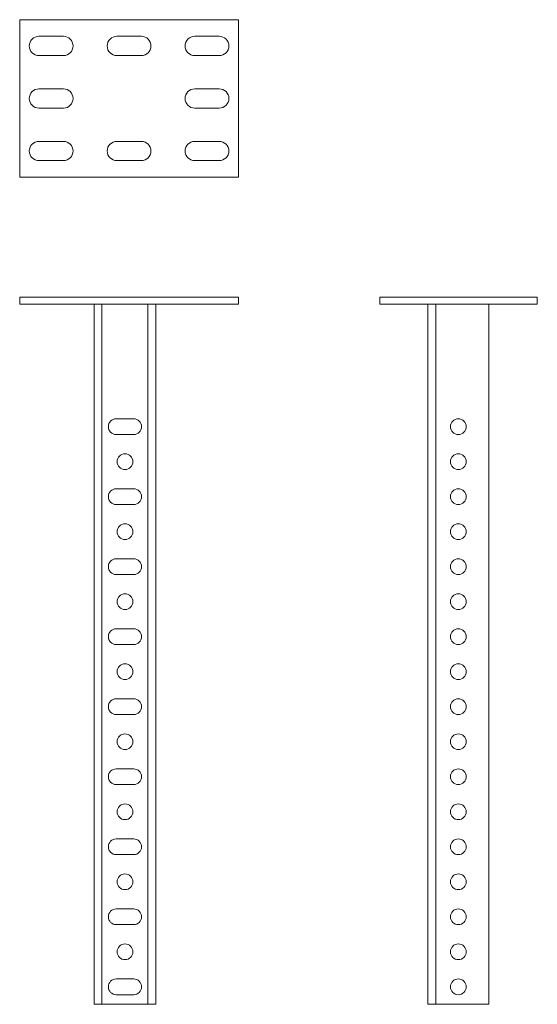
# Model space of a CAD drawing. Header units: millimetres. Extents: x -76 to 305, y -758 to 292.
# Tile 1 of 2: x -76 to 220, y -758 to -196. Entities that reach past the tile are written whole.
import ezdxf

# ---------------------------------------------------------------- set-up
doc = ezdxf.new("R2010")
doc.units = ezdxf.units.MM

msp = doc.modelspace()

# ---------------------------------------------------------------- linework, layer by layer
at = {"color": 7, "linetype": 'Continuous', "lineweight": 15}
for p, q in [((-75.55, -285.65), (-75.55, -195.65)), ((-75.55, -195.65), (49.45, -195.65)), ((49.45, -195.65), (49.45, -285.65)), ((-50.55, -205.15), (-64.55, -205.15)), ((-6.05, -205.15), (-20.05, -205.15)), ((38.45, -205.15), (24.45, -205.15)), ((-64.55, -216.15), (-50.55, -216.15)), ((-20.05, -216.15), (-6.05, -216.15)), ((24.45, -216.15), (38.45, -216.15)), ((-50.55, -235.15), (-64.55, -235.15)), ((38.45, -235.15), (24.45, -235.15)), ((-64.55, -246.15), (-50.55, -246.15)), ((24.45, -246.15), (38.45, -246.15)), ((-50.55, -265.15), (-64.55, -265.15)), ((-6.05, -265.15), (-20.05, -265.15)), ((38.45, -265.15), (24.45, -265.15)), ((-64.55, -276.15), (-50.55, -276.15)), ((-20.05, -276.15), (-6.05, -276.15)), ((24.45, -276.15), (38.45, -276.15)), ((49.45, -285.65), (-75.55, -285.65)), ((-75.55, -354.11), (-75.55, -358.11)), ((49.45, -354.11), (-75.55, -354.11)), ((49.45, -358.11), (49.45, -354.11)), ((130.17, -358.11), (130.17, -354.11)), ((220.17, -354.11), (130.17, -354.11)), ((220.17, -358.11), (220.17, -354.11)), ((-75.55, -358.11), (49.45, -358.11)), ((-33.05, -358.11), (-33.05, -758.11)), ((2.25, -758.11), (2.25, -358.11)), ((130.17, -358.11), (220.17, -358.11)), ((157.67, -358.11), (157.67, -758.11)), ((192.52, -358.11), (192.52, -758.11)), ((-20.4, -423.61), (-10.4, -423.61)), ((-10.4, -432.61), (-20.4, -432.61)), ((-20.4, -463.61), (-10.4, -463.61)), ((-10.4, -472.61), (-20.4, -472.61)), ((-20.4, -503.61), (-10.4, -503.61)), ((-10.4, -512.61), (-20.4, -512.61)), ((-20.4, -543.61), (-10.4, -543.61)), ((-10.4, -552.61), (-20.4, -552.61)), ((-20.4, -583.61), (-10.4, -583.61)), ((-10.4, -592.61), (-20.4, -592.61)), ((-20.4, -623.61), (-10.4, -623.61)), ((-10.4, -632.61), (-20.4, -632.61)), ((-20.4, -663.61), (-10.4, -663.61)), ((-10.4, -672.61), (-20.4, -672.61)), ((-20.4, -703.61), (-10.4, -703.61)), ((-10.4, -712.61), (-20.4, -712.61)), ((-20.4, -743.61), (-10.4, -743.61)), ((-10.4, -752.61), (-20.4, -752.61)), ((-28.55, -758.11), (-33.05, -758.11)), ((-2.25, -758.11), (-28.55, -758.11)), ((2.25, -758.11), (-2.25, -758.11)), ((162.17, -758.11), (157.67, -758.11)), ((192.52, -758.11), (162.17, -758.11))]:
    msp.add_line(p, q, dxfattribs=at)
at = {"color": 7, "linetype": 'Continuous', "lineweight": 0}
for p, q in [((-28.55, -758.11), (-28.55, -358.11)), ((-2.25, -358.11), (-2.25, -758.11)), ((162.17, -758.11), (162.17, -358.11))]:
    msp.add_line(p, q, dxfattribs=at)
at = {"color": 7, "linetype": 'Continuous', "lineweight": 15}
for centre, radius, start, end in [((-64.55, -210.65), 5.5, 90, 270), ((-50.55, -210.65), 5.5, 0, 90), ((-20.05, -210.65), 5.5, 90, 270), ((-6.05, -210.65), 5.5, 0, 90), ((24.45, -210.65), 5.5, 90, 270), ((38.45, -210.65), 5.5, 0, 90), ((-50.55, -210.65), 5.5, 270, 0), ((-6.05, -210.65), 5.5, 270, 0), ((38.45, -210.65), 5.5, 270, 0), ((-64.55, -240.65), 5.5, 90, 270), ((-50.55, -240.65), 5.5, 0, 90), ((24.45, -240.65), 5.5, 90, 270), ((38.45, -240.65), 5.5, 0, 90), ((-50.55, -240.65), 5.5, 270, 0), ((38.45, -240.65), 5.5, 270, 0), ((-64.55, -270.65), 5.5, 90, 270), ((-50.55, -270.65), 5.5, 0, 90), ((-20.05, -270.65), 5.5, 90, 270), ((-6.05, -270.65), 5.5, 0, 90), ((24.45, -270.65), 5.5, 90, 270), ((38.45, -270.65), 5.5, 0, 90), ((-50.55, -270.65), 5.5, 270, 0), ((-6.05, -270.65), 5.5, 270, 0), ((38.45, -270.65), 5.5, 270, 0), ((-20.4, -428.11), 4.5, 90, 270), ((-10.4, -428.11), 4.5, 270, 90), ((175.02, -428.11), 4.5, 0, 180), ((175.02, -428.11), 4.5, 180, 0), ((-15.4, -448.11), 4.5, 90, 270), ((-15.4, -448.11), 4.5, 270, 90), ((175.02, -448.11), 4.5, 0, 180), ((175.02, -448.11), 4.5, 180, 0), ((-20.4, -468.11), 4.5, 90, 270), ((-10.4, -468.11), 4.5, 270, 90), ((175.02, -468.11), 4.5, 0, 180), ((175.02, -468.11), 4.5, 180, 0), ((-15.4, -488.11), 4.5, 90, 270), ((-15.4, -488.11), 4.5, 270, 90), ((175.02, -488.11), 4.5, 0, 180), ((175.02, -488.11), 4.5, 180, 0), ((-20.4, -508.11), 4.5, 90, 270), ((-10.4, -508.11), 4.5, 270, 90), ((175.02, -508.11), 4.5, 0, 180), ((175.02, -508.11), 4.5, 180, 0), ((-15.4, -528.11), 4.5, 90, 270), ((-15.4, -528.11), 4.5, 270, 90), ((175.02, -528.11), 4.5, 0, 180), ((175.02, -528.11), 4.5, 180, 0), ((-20.4, -548.11), 4.5, 90, 270), ((-10.4, -548.11), 4.5, 270, 90), ((175.02, -548.11), 4.5, 0, 180), ((175.02, -548.11), 4.5, 180, 0), ((-15.4, -568.11), 4.5, 90, 270), ((-15.4, -568.11), 4.5, 270, 90), ((175.02, -568.11), 4.5, 0, 180), ((175.02, -568.11), 4.5, 180, 0), ((-20.4, -588.11), 4.5, 90, 270), ((-10.4, -588.11), 4.5, 270, 90), ((175.02, -588.11), 4.5, 0, 180), ((175.02, -588.11), 4.5, 180, 0), ((-15.4, -608.11), 4.5, 90, 270), ((-15.4, -608.11), 4.5, 270, 90), ((175.02, -608.11), 4.5, 0, 180), ((175.02, -608.11), 4.5, 180, 0), ((-20.4, -628.11), 4.5, 90, 270), ((-10.4, -628.11), 4.5, 270, 90), ((175.02, -628.11), 4.5, 0, 180), ((175.02, -628.11), 4.5, 180, 0), ((-15.4, -648.11), 4.5, 90, 270), ((-15.4, -648.11), 4.5, 270, 90), ((175.02, -648.11), 4.5, 0, 180), ((175.02, -648.11), 4.5, 180, 0), ((-20.4, -668.11), 4.5, 90, 270), ((-10.4, -668.11), 4.5, 270, 90), ((175.02, -668.11), 4.5, 0, 180), ((175.02, -668.11), 4.5, 180, 0), ((-15.4, -688.11), 4.5, 90, 270), ((-15.4, -688.11), 4.5, 270, 90), ((175.02, -688.11), 4.5, 0, 180), ((175.02, -688.11), 4.5, 180, 0), ((-20.4, -708.11), 4.5, 90, 270), ((-10.4, -708.11), 4.5, 270, 90), ((175.02, -708.11), 4.5, 0, 180), ((175.02, -708.11), 4.5, 180, 0), ((-15.4, -728.11), 4.5, 90, 270), ((-15.4, -728.11), 4.5, 270, 90), ((175.02, -728.11), 4.5, 0, 180), ((175.02, -728.11), 4.5, 180, 0), ((-20.4, -748.11), 4.5, 90, 270), ((-10.4, -748.11), 4.5, 270, 90), ((175.02, -748.11), 4.5, 0, 180), ((175.02, -748.11), 4.5, 180, 0)]:
    msp.add_arc(centre, radius, start, end, dxfattribs=at)

doc.saveas('drawing.dxf')
